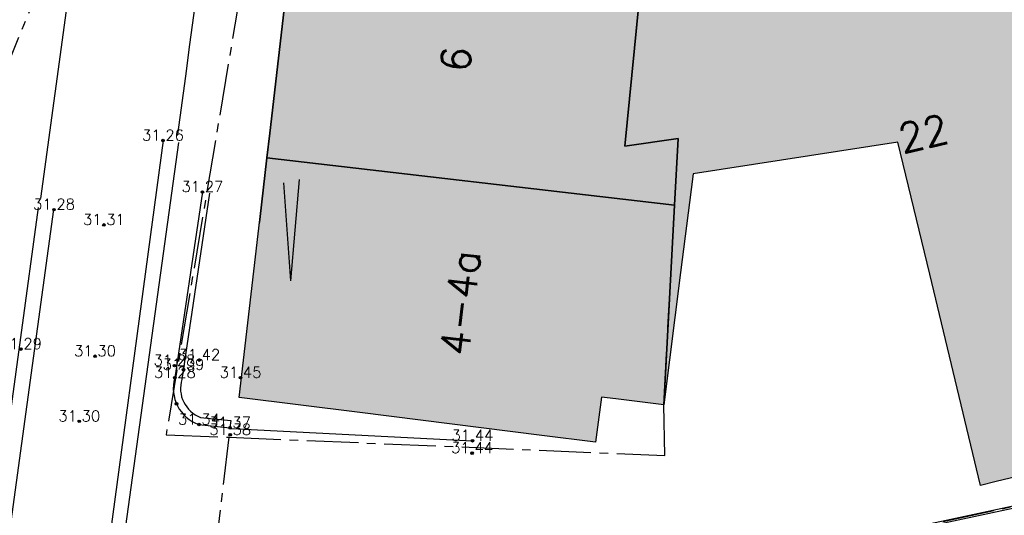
# Model space of a CAD drawing. Header units: metres. Extents: x 202952 to 203755, y 348879 to 349702.
# Tile 23 of 82: x 203205 to 203232, y 349369 to 349383. Entities that reach past the tile are written whole.
import ezdxf
from ezdxf.enums import TextEntityAlignment as Align

# ---------------------------------------------------------------- set-up
doc = ezdxf.new("R2010")
doc.units = ezdxf.units.M
doc.linetypes.add('1-200 CENTER', pattern=[4.28625, 2.8575, -0.47625, 0.47625, -0.47625])
for name, color, linetype in [('PH-BEST-BEBOUWING', 1, 'Continuous'), ('PH-BEST-BEBOUWING-ARCERING', 254, 'Continuous'), ('PH-BEST-HUISNUMMER', 7, 'Continuous'), ('PH-BEST-KADASTRALE-GRENS', 240, '1-200 CENTER'), ('PH-BEST-WEGDEEL', 253, 'Continuous'), ('PH-INM-HAAG', 35, '1-200 BLOKHAAG'), ('PH-INM-HOOGTE', 20, 'Continuous'), ('PH-INM-HOOGTEPUNT', 20, 'Continuous'), ('PH-INM-KANTVERHARDING', 253, 'Continuous'), ('PH-NIEUW-AFWATERINGSPROFIEL', 7, 'Continuous')]:
    doc.layers.add(name, color=color, linetype=linetype)
doc.layers.add('PH-NIEUW-OPSLUITBAND-6', color=115, linetype='Continuous', lineweight=30)
doc.styles.add('ISO', font='ISO')
doc.styles.add('ROMANS', font='romans.shx')
doc.linetypes.add('1-200 BLOKHAAG', pattern='A,0,-0.035,[1,Gras.shx,S=5,R=0,X=0,Y=0.0025],-0.475', length=0.51)

# ---------------------------------------------------------------- blocks, each defined once
blk = doc.blocks.new('MARKER', base_point=(45, 10))
at = {"color": 0}
for radius in [0.35, 0.25]:
    blk.add_circle((45, 10), radius, dxfattribs=at)
at = {"color": 0, "style": 'ISO'}
blk.add_attdef('MARKER', (45.6, 10), '', height=0.9, dxfattribs=at)

msp = doc.modelspace()

# ---------------------------------------------------------------- hatches: boundary and pattern name
at = {"layer": 'PH-BEST-BEBOUWING-ARCERING'}
h = msp.add_hatch(color=256, dxfattribs=at)
h.paths.add_polyline_path([(203264.341, 349380.293), (203264.33, 349380.29), (203264.209, 349380.258), (203260.978, 349379.525), (203261.51, 349377.24), (203259.044, 349376.668), (203253.58, 349375.4), (203252.219, 349381.243), (203249.023, 349380.498), (203247.867, 349386.427), (203247.13, 349389.969), (203253.534, 349391.302), (203254.267, 349387.778), (203255.015, 349384.182), (203259.67, 349385.22), (203259.63, 349385.411), (203259.282, 349387.063), (203263.229, 349387.921), (203264.312, 349380.412), (203264.317, 349380.392), (203264.322, 349380.373), (203264.327, 349380.353), (203264.332, 349380.333), (203264.336, 349380.313)], flags=16)
h.paths.add_polyline_path([(203221.046, 349384.768), (203222.16, 349384.632), (203221.651, 349386.888), (203229.178, 349388.416), (203232.318, 349389.066), (203234.866, 349389.594), (203237.08, 349377.7), (203238.48, 349371.87), (203236.483, 349371.392), (203231.778, 349370.265), (203231.34, 349370.16), (203230.751, 349372.613), (203229.94, 349375.99), (203229.063, 349379.641), (203223.405, 349378.764), (203223.35, 349378.33), (203223.058, 349376.041), (203222.59, 349372.38), (203222.892, 349377.902), (203222.993, 349379.737), (203221.52, 349379.53), (203221.978, 349384.206), (203221.105, 349384.346)], flags=16)
h.paths.add_polyline_path([(203238.271, 349377.187), (203236.624, 349384.487), (203239.395, 349385.166), (203242.058, 349385.819), (203242.972, 349382.173), (203245.828, 349382.838), (203248.259, 349374.121), (203245.243, 349373.395), (203242.434, 349372.718), (203241.188, 349377.89)], flags=17)
h = msp.add_hatch(color=256, dxfattribs=at)
h.paths.add_polyline_path([(203264.342, 349380.293), (203264.331, 349380.29), (203264.21, 349380.258), (203260.979, 349379.525), (203261.511, 349377.24), (203259.045, 349376.668), (203253.581, 349375.4), (203252.22, 349381.243), (203249.024, 349380.498), (203247.868, 349386.427), (203247.131, 349389.969), (203253.535, 349391.302), (203254.268, 349387.778), (203255.016, 349384.182), (203259.671, 349385.22), (203259.631, 349385.411), (203259.283, 349387.063), (203263.23, 349387.921), (203264.313, 349380.412), (203264.318, 349380.392), (203264.323, 349380.372), (203264.328, 349380.353), (203264.333, 349380.333), (203264.338, 349380.313)])
h.paths.add_polyline_path([(203221.047, 349384.768), (203222.161, 349384.632), (203221.652, 349386.888), (203229.179, 349388.416), (203232.319, 349389.066), (203234.867, 349389.594), (203237.081, 349377.7), (203238.481, 349371.87), (203236.484, 349371.392), (203231.779, 349370.265), (203231.341, 349370.16), (203230.752, 349372.613), (203229.941, 349375.99), (203229.064, 349379.641), (203223.406, 349378.764), (203223.351, 349378.33), (203223.059, 349376.041), (203222.591, 349372.38), (203222.893, 349377.902), (203222.994, 349379.737), (203221.521, 349379.53), (203221.979, 349384.206), (203221.106, 349384.346)])
h.paths.add_polyline_path([(203238.272, 349377.187), (203236.625, 349384.487), (203239.396, 349385.166), (203242.059, 349385.819), (203242.973, 349382.173), (203245.829, 349382.838), (203248.26, 349374.121), (203245.244, 349373.395), (203242.435, 349372.718), (203241.189, 349377.89)])
h = msp.add_hatch(color=256, dxfattribs=at)
h.paths.add_polyline_path([(203221.046, 349384.768), (203222.16, 349384.632), (203221.651, 349386.888), (203229.178, 349388.416), (203232.318, 349389.066), (203234.866, 349389.594), (203237.08, 349377.7), (203238.48, 349371.87), (203236.483, 349371.392), (203231.778, 349370.265), (203231.34, 349370.16), (203230.751, 349372.613), (203229.94, 349375.99), (203229.063, 349379.641), (203223.405, 349378.764), (203223.35, 349378.33), (203223.058, 349376.041), (203222.59, 349372.38), (203222.892, 349377.902), (203222.993, 349379.737), (203221.52, 349379.53), (203221.978, 349384.206), (203221.105, 349384.346)], flags=16)
h.paths.add_polyline_path([(203222.59, 349372.38), (203221.265, 349372.549), (203220.87, 349372.6), (203220.71, 349371.35), (203219.221, 349371.537), (203214.191, 349372.169), (203210.86, 349372.588), (203211.428, 349377.508), (203211.624, 349379.204), (203222.892, 349377.902)], flags=17)
h = msp.add_hatch(color=256, dxfattribs=at)
h.paths.add_polyline_path([(203221.046, 349384.768), (203222.16, 349384.632), (203221.651, 349386.888), (203229.178, 349388.416), (203232.318, 349389.066), (203234.866, 349389.594), (203237.08, 349377.7), (203238.48, 349371.87), (203236.483, 349371.392), (203231.778, 349370.265), (203231.34, 349370.16), (203230.751, 349372.613), (203229.94, 349375.99), (203229.063, 349379.641), (203223.405, 349378.764), (203223.35, 349378.33), (203223.058, 349376.041), (203222.59, 349372.38), (203222.892, 349377.902), (203222.993, 349379.737), (203221.52, 349379.53), (203221.978, 349384.206), (203221.105, 349384.346)], flags=16)
h.paths.add_polyline_path([(203211.624, 349379.204), (203211.704, 349379.892), (203212.184, 349384.043), (203212.389, 349385.821), (203212.795, 349385.772), (203217.164, 349385.24), (203221.046, 349384.768), (203221.105, 349384.346), (203221.978, 349384.206), (203221.52, 349379.53), (203222.993, 349379.737), (203222.892, 349377.902)], flags=17)
msp.add_hatch(color=256, dxfattribs=at).paths.add_polyline_path([(203222.591, 349372.38), (203221.266, 349372.549), (203220.871, 349372.6), (203220.711, 349371.35), (203219.222, 349371.537), (203214.192, 349372.169), (203210.861, 349372.588), (203211.429, 349377.508), (203211.625, 349379.204), (203222.893, 349377.902)])

# ---------------------------------------------------------------- linework, layer by layer
at = {"layer": 'PH-BEST-BEBOUWING'}
for points in [[(203221.046, 349384.768), (203222.16, 349384.632), (203221.651, 349386.888), (203229.178, 349388.416), (203232.318, 349389.066), (203234.866, 349389.594), (203237.08, 349377.7), (203238.48, 349371.87), (203236.483, 349371.392), (203231.778, 349370.265), (203231.34, 349370.16), (203230.751, 349372.613), (203229.94, 349375.99), (203229.063, 349379.641), (203223.405, 349378.764), (203223.35, 349378.33), (203223.058, 349376.041), (203222.59, 349372.38), (203222.892, 349377.902), (203222.993, 349379.737), (203221.52, 349379.53), (203221.978, 349384.206), (203221.105, 349384.346), (203221.046, 349384.768)], [(203211.624, 349379.204), (203211.704, 349379.892), (203212.184, 349384.043), (203212.389, 349385.821), (203212.795, 349385.772), (203217.164, 349385.24), (203221.046, 349384.768), (203221.105, 349384.346), (203221.978, 349384.206), (203221.52, 349379.53), (203222.993, 349379.737), (203222.892, 349377.902), (203211.624, 349379.204)], [(203222.59, 349372.38), (203221.265, 349372.549), (203220.87, 349372.6), (203220.71, 349371.35), (203219.221, 349371.537), (203214.191, 349372.169), (203210.86, 349372.588), (203211.428, 349377.508), (203211.624, 349379.204), (203222.892, 349377.902), (203222.59, 349372.38)]]:
    msp.add_lwpolyline(points, close=True, dxfattribs=at)
at = {"layer": 'PH-BEST-KADASTRALE-GRENS', "ltscale": 0.5}
msp.add_line((203211.461, 349365.085), (203239.345, 349371.116), dxfattribs=at)
for points in [[(203225.404, 349403.52), (203218.705, 349398.702), (203211.27, 349386.024), (203208.843, 349371.557), (203210.586, 349371.49)], [(203202.885, 349379.338), (203204.236, 349381.222), (203208.046, 349390.522), (203213.926, 349402.507)], [(203210.586, 349371.49), (203222.621, 349370.983), (203222.59, 349372.38), (203222.993, 349379.737), (203221.52, 349379.53), (203221.978, 349384.206), (203221.105, 349384.346), (203220.776, 349386.706), (203221.55, 349386.868), (203229.178, 349388.416), (203228.99, 349389.21)], [(203211.461, 349365.085), (203210.56, 349365.369), (203209.915, 349365.926), (203210.586, 349371.49)]]:
    msp.add_lwpolyline(points, dxfattribs=at)
at = {"layer": 'PH-BEST-WEGDEEL'}
for points in [[(203234.654, 349410.288), (203219.511, 349398.324), (203219.092, 349398.223), (203217.803, 349396.694), (203216.961, 349395.582), (203216.134, 349394.361), (203215.372, 349393.099), (203214.679, 349391.798), (203214.182, 349390.726), (203213.508, 349389.094), (203212.389, 349385.821), (203212.184, 349384.043), (203211.704, 349379.892), (203211.624, 349379.204), (203211.428, 349377.508), (203211.414, 349377.385)], [(203203.907, 349381.756), (203205.368, 349385.536), (203206.489, 349385.275), (203206.465, 349385.182), (203206.441, 349385.09), (203206.418, 349384.997), (203206.395, 349384.904), (203206.372, 349384.811), (203206.35, 349384.718), (203206.317, 349384.58), (203206.285, 349384.443), (203206.254, 349384.305), (203206.223, 349384.167), (203206.193, 349384.029), (203206.163, 349383.891), (203205.376, 349378.08)], [(203209.165, 349379.851), (203209.383, 349381.46), (203209.502, 349382.339), (203209.72, 349383.946)]]:
    msp.add_lwpolyline(points, dxfattribs=at)
at = {"layer": 'PH-INM-HAAG', "flags": 128}
msp.add_lwpolyline([(203210.645, 349371.727), (203217.307, 349371.392), (203217.307, 349371.392)], dxfattribs=at)
at = {"layer": 'PH-INM-KANTVERHARDING'}
msp.add_line((203210.628, 349371.948), (203210.607, 349371.749), dxfattribs=at)
at = {"layer": 'PH-INM-KANTVERHARDING', "flags": 128}
for points in [[(203208.757, 349379.685), (203206.872, 349365.668), (203205.32, 349354.659), (203204.761, 349350.199, 0.35182), (203206.301, 349346.335)], [(203209.846, 349378.264), (203209.085, 349373.132, 0.401783), (203209.751, 349371.84), (203210.607, 349371.749)], [(203210.044, 349378.235), (203209.28, 349373.088, 0.399045), (203209.796, 349372.037), (203210.628, 349371.948)], [(203200.298, 349345.969, 0.208844), (203201.74, 349348.152), (203202.97, 349357.257), (203204.271, 349367.008), (203205.745, 349377.776)]]:
    msp.add_lwpolyline(points, format="xyb", dxfattribs=at)
at = {"layer": 'PH-INM-KANTVERHARDING'}
for points in [[(203209.183, 349379.627), (203207.215, 349365.368)], [(203202.569, 349357.332), (203203.845, 349367.066), (203205.319, 349377.835)]]:
    msp.add_lwpolyline(points, dxfattribs=at)
at = {"layer": 'PH-NIEUW-AFWATERINGSPROFIEL', "ltscale": 0.08}
for points in [[(203212.083, 349378.513), (203212.282, 349375.814)], [(203212.518, 349378.609), (203212.282, 349375.814)]]:
    msp.add_lwpolyline(points, dxfattribs=at)
at = {"layer": 'PH-NIEUW-OPSLUITBAND-6'}
for points in [[(203209.004, 349365.638), (203208.871, 349364.598), (203239.345, 349371.116), (203239.688, 349369.22), (203240.096, 349369.295)], [(203208.944, 349365.645), (203208.801, 349364.522), (203239.297, 349371.044), (203239.64, 349369.151), (203240.109, 349369.236)]]:
    msp.add_lwpolyline(points, dxfattribs=at)

# ---------------------------------------------------------------- block references
at = {"layer": 'PH-INM-HOOGTEPUNT', "xscale": 0.1, "yscale": 0.1, "zscale": 0.1}
for p in [(203208.757, 349379.685, 31.263), (203209.846, 349378.264, 31.274), (203205.745, 349377.776, 31.28), (203207.124, 349377.354, 31.307), (203204.833, 349373.924, 31.292), (203206.88, 349373.726, 31.299), (203209.759, 349373.62, 31.416), (203209.073, 349373.466, 31.282), (203209.323, 349373.355, 31.393), (203209.085, 349373.132, 31.276), (203210.899, 349373.133, 31.446), (203209.13, 349372.412, 31.308), (203206.443, 349371.928, 31.301), (203209.751, 349371.84, 31.34), (203210.607, 349371.749, 31.373), (203210.614, 349371.555, 31.382), (203217.307, 349371.392, 31.444), (203217.296, 349371.05, 31.437)]:
    msp.add_blockref('MARKER', p, dxfattribs=at)

# ---------------------------------------------------------------- texts
at = {"layer": 'PH-BEST-HUISNUMMER', "style": 'ROMANS'}
for s, rotation, p in [('6', 83.4, (203216.853, 349381.931)), ('22', 13.5, (203229.763, 349379.877)), ('4-4a', 83.4, (203216.973, 349375.205))]:
    msp.add_text(s, height=0.8, rotation=rotation, dxfattribs=at).set_placement(p, align=Align.MIDDLE_CENTER)
at = {"layer": 'PH-INM-HOOGTE', "style": 'ROMANS'}
for s, p in [('31.26', (203208.757, 349379.685)), ('31.27', (203209.846, 349378.264)), ('31.28', (203205.745, 349377.776)), ('31.31', (203207.124, 349377.354)), ('31.29', (203204.833, 349373.924)), ('31.30', (203206.88, 349373.726)), ('31.42', (203209.759, 349373.62)), ('31.28', (203209.073, 349373.466)), ('31.39', (203209.323, 349373.355)), ('31.28', (203209.085, 349373.132)), ('31.45', (203210.899, 349373.133)), ('31.30', (203206.443, 349371.928)), ('31.34', (203209.751, 349371.84)), ('31.37', (203210.607, 349371.749)), ('31.38', (203210.614, 349371.555)), ('31.44', (203217.307, 349371.392)), ('31.44', (203217.296, 349371.05))]:
    msp.add_text(s, height=0.3, dxfattribs=at).set_placement(p, align=Align.CENTER)

doc.saveas('drawing.dxf')
